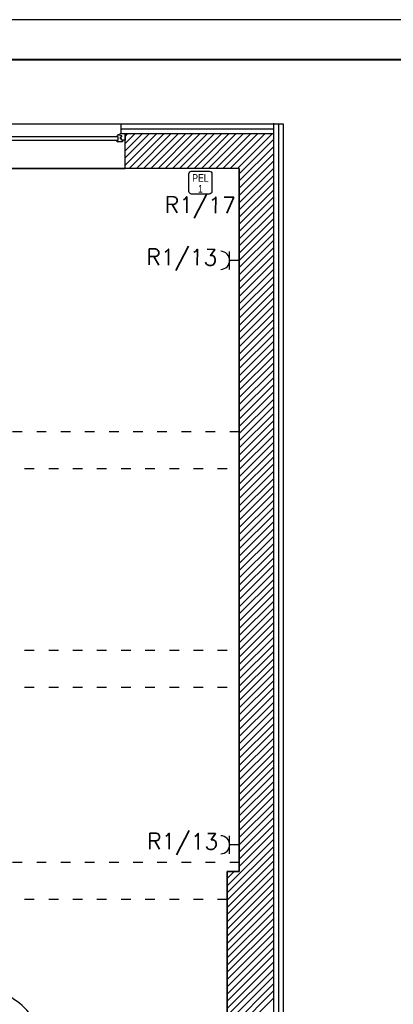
# Model space of a CAD drawing. Header units: millimetres. Extents: x 22250 to 51280, y -5012 to 7692.
# Tile 14 of 182: x 31665 to 32130, y -1024 to 202. Entities that reach past the tile are written whole.
import ezdxf
from ezdxf.enums import TextEntityAlignment as Align

# ---------------------------------------------------------------- set-up
doc = ezdxf.new("R2010")
doc.units = ezdxf.units.MM
doc.linetypes.add('ACAD_ISO03W100', pattern=[30, 12, -18])
for name, color, linetype in [('E_Gniazda', 1, 'Continuous'), ('E_podklad', 252, 'Continuous'), ('IE_gniazda_PEL', 94, 'Continuous')]:
    doc.layers.add(name, color=color, linetype=linetype)
doc.layers.add('E_Obwody', color=3, linetype='Continuous', lineweight=13)
doc.styles.add('ARIAL', font='arial.ttf')
doc.styles.get("Standard").update_dxf_attribs({"font": 'arial.ttf'})
doc.linetypes.add('BATTING', pattern='A,0.0001,-0.1,[134,ltypeshp.shx,S=0.1,R=0,X=-0.1,Y=0],-0.2,[134,ltypeshp.shx,S=0.1,R=180,X=0.1,Y=0],-0.1', length=0.4001)

# ---------------------------------------------------------------- blocks, each defined once
blk = doc.blocks.new('*U965')
blk.add_lwpolyline([(-42, 0), (0, 0), (0, 42), (-42, 42)], close=True)
at = {"lineweight": 40}
blk.add_lwpolyline([(-39, 1), (-1, 1), (-1, 41), (-39, 41)], close=True, dxfattribs=at)
blk = doc.blocks.new('PEL 1')
at = {"lineweight": 25}
blk.add_lwpolyline([(-17.5, 45), (17.5, 45, -0.414214), (22.5, 40), (22.5, 5, -0.414214), (17.5, 0), (-17.5, 0, -0.414214), (-22.5, 5), (-22.5, 40, -0.414214)], format="xyb", close=True, dxfattribs=at)
at = {"style": 'ARIAL', "width": 0.8}
for s, p in [('PEL', (0, 24.1)), ('1', (0, 2.8))]:
    blk.add_text(s, height=15, dxfattribs=at).set_placement(p, align=Align.CENTER)

msp = doc.modelspace()

# ---------------------------------------------------------------- linework, layer by layer
at = {"layer": 'E_Gniazda'}
for p, q in [((31926.5, -109.3), (31926.5, -86.8)), ((31938.6, -98), (31926.5, -98)), ((31926.5, -836.7), (31926.5, -814.2)), ((31938.6, -825.4), (31926.5, -825.4))]:
    msp.add_line(p, q, dxfattribs=at)
for centre in [(31915.3, -98), (31915.3, -825.4)]:
    msp.add_arc(centre, 11.3, 271.3915, 88.6085, dxfattribs=at)
at = {"layer": 'E_podklad', "ltscale": 2}
for p, q in [((31791.6, 71.4), (31573.6, 71.4)), ((31791.6, 59.4), (31791.6, 71.4)), ((31993.6, 71.4), (31791.6, 71.4)), ((31981.6, -727.6), (31981.6, 72.9)), ((31993.6, -1431.6), (31993.6, 71.4)), ((31796.6, 16.4), (31796.6, 59.4)), ((31981.6, 59.4), (31796.6, 59.4)), ((31981.6, -1145.6), (31981.6, 59.4)), ((31938.6, 16.4), (31145.6, 16.4)), ((31568.6, 16.4), (31796.6, 16.4)), ((31938.6, 16.4), (31796.6, 16.4)), ((31938.6, 16.4), (31938.6, -858.6)), ((31938.6, -858.6), (31938.6, 16.4)), ((31938.6, -858.6), (31923.6, -858.6)), ((31923.6, -858.6), (31923.6, -1117.6)), ((31923.6, -1117.6), (31923.6, -858.6)), ((31923.6, -858.6), (31938.6, -858.6))]:
    msp.add_line(p, q, dxfattribs=at)
at = {"layer": 'E_podklad', "linetype": 'BATTING', "ltscale": 14}
for p, q in [((31981.6, 65.4), (31791.6, 65.4)), ((31987.6, -1425.6), (31987.6, 71.4))]:
    msp.add_line(p, q, dxfattribs=at)
at = {"layer": 'E_podklad'}
for p, q in [((31787.9, 55.7), (31786.2, 55.7)), ((31786.3, 50.3), (31786.3, 51.4)), ((31786.3, 51.4), (31787.9, 51.4)), ((31793.4, 49.5), (31787.6, 49.5)), ((31787.9, 51.4), (31787.9, 55.7)), ((31788.5, 57.8), (31788.6, 58.4)), ((31789.4, 57.8), (31788.5, 57.8)), ((31789.9, 59.4), (31789.4, 57.8)), ((31792.4, 57), (31789.4, 57.8)), ((31796.6, 59.4), (31789.9, 59.4)), ((31791, 53.3), (31791, 55.6)), ((31791, 55.6), (31792.4, 55.6)), ((31792, 53.3), (31791, 53.3)), ((31792, 51.4), (31792, 53.3)), ((31793.4, 51.4), (31792, 51.4)), ((31792.4, 55.6), (31792.4, 57)), ((31796.6, 51.4), (31793.4, 51.4)), ((31793.4, 51.4), (31793.4, 49.5)), ((31796.6, 59.4), (31796.6, 51.4)), ((31796.6, 59.4), (31796.6, 51.4))]:
    msp.add_line(p, q, dxfattribs=at)
at = {"layer": 'E_podklad', "linetype": 'Continuous'}
for p, q in [((31796.6, 56.3), (31799.7, 59.4)), ((31796.6, 47.3), (31808.7, 59.4)), ((31796.6, 38.4), (31817.6, 59.4)), ((31796.6, 29.4), (31826.6, 59.4)), ((31796.6, 20.4), (31835.6, 59.4)), ((31801.6, 16.4), (31844.6, 59.4)), ((31810.6, 16.4), (31853.6, 59.4)), ((31819.5, 16.4), (31862.5, 59.4)), ((31828.5, 16.4), (31871.5, 59.4)), ((31837.5, 16.4), (31880.5, 59.4)), ((31846.5, 16.4), (31889.5, 59.4)), ((31855.5, 16.4), (31898.5, 59.4)), ((31864.4, 16.4), (31907.4, 59.4)), ((31873.4, 16.4), (31916.4, 59.4)), ((31882.4, 16.4), (31925.4, 59.4)), ((31891.4, 16.4), (31934.4, 59.4)), ((31900.4, 16.4), (31943.4, 59.4)), ((31909.4, 16.4), (31952.4, 59.4)), ((31918.3, 16.4), (31961.3, 59.4)), ((31927.3, 16.4), (31970.3, 59.4)), ((31936.3, 16.4), (31979.3, 59.4)), ((31938.6, 9.7), (31981.6, 52.7)), ((31938.6, 0.8), (31981.6, 43.8)), ((31938.6, -8.2), (31981.6, 34.8)), ((31938.6, -17.2), (31981.6, 25.8)), ((31938.6, -26.2), (31981.6, 16.8)), ((31938.6, -35.2), (31981.6, 7.8)), ((31938.6, -44.1), (31981.6, -1.1)), ((31938.6, -53.1), (31981.6, -10.1)), ((31938.6, -62.1), (31981.6, -19.1)), ((31938.6, -71.1), (31981.6, -28.1)), ((31938.6, -80.1), (31981.6, -37.1)), ((31938.6, -89), (31981.6, -46)), ((31938.6, -98), (31981.6, -55)), ((31938.6, -107), (31981.6, -64)), ((31938.6, -116), (31981.6, -73)), ((31938.6, -125), (31981.6, -82)), ((31938.6, -134), (31981.6, -91)), ((31938.6, -142.9), (31981.6, -99.9)), ((31938.6, -151.9), (31981.6, -108.9)), ((31938.6, -160.9), (31981.6, -117.9)), ((31938.6, -169.9), (31981.6, -126.9)), ((31938.6, -178.9), (31981.6, -135.9)), ((31938.6, -187.8), (31981.6, -144.8)), ((31938.6, -196.8), (31981.6, -153.8)), ((31938.6, -205.8), (31981.6, -162.8)), ((31938.6, -214.8), (31981.6, -171.8)), ((31938.6, -223.8), (31981.6, -180.8)), ((31938.6, -232.7), (31981.6, -189.7)), ((31938.6, -241.7), (31981.6, -198.7)), ((31938.6, -250.7), (31981.6, -207.7)), ((31938.6, -259.7), (31981.6, -216.7)), ((31938.6, -268.7), (31981.6, -225.7)), ((31938.6, -277.6), (31981.6, -234.6)), ((31938.6, -286.6), (31981.6, -243.6)), ((31938.6, -295.6), (31981.6, -252.6)), ((31938.6, -304.6), (31981.6, -261.6)), ((31938.6, -313.6), (31981.6, -270.6)), ((31938.6, -322.5), (31981.6, -279.5)), ((31938.6, -331.5), (31981.6, -288.5)), ((31938.6, -340.5), (31981.6, -297.5)), ((31938.6, -349.5), (31981.6, -306.5)), ((31938.6, -358.5), (31981.6, -315.5)), ((31938.6, -367.4), (31981.6, -324.4)), ((31938.6, -376.4), (31981.6, -333.4)), ((31938.6, -385.4), (31981.6, -342.4)), ((31938.6, -394.4), (31981.6, -351.4)), ((31938.6, -403.4), (31981.6, -360.4)), ((31938.6, -412.3), (31981.6, -369.3)), ((31938.6, -421.3), (31981.6, -378.3)), ((31938.6, -430.3), (31981.6, -387.3)), ((31938.6, -439.3), (31981.6, -396.3)), ((31938.6, -448.3), (31981.6, -405.3)), ((31938.6, -457.2), (31981.6, -414.2)), ((31938.6, -466.2), (31981.6, -423.2)), ((31938.6, -475.2), (31981.6, -432.2)), ((31938.6, -484.2), (31981.6, -441.2)), ((31938.6, -493.2), (31981.6, -450.2)), ((31938.6, -502.1), (31981.6, -459.1)), ((31938.6, -511.1), (31981.6, -468.1)), ((31938.6, -520.1), (31981.6, -477.1)), ((31938.6, -529.1), (31981.6, -486.1)), ((31938.6, -538.1), (31981.6, -495.1)), ((31938.6, -547), (31981.6, -504)), ((31938.6, -556), (31981.6, -513)), ((31938.6, -565), (31981.6, -522)), ((31938.6, -574), (31981.6, -531)), ((31938.6, -583), (31981.6, -540)), ((31938.6, -591.9), (31981.6, -548.9)), ((31938.6, -600.9), (31981.6, -557.9)), ((31938.6, -609.9), (31981.6, -566.9)), ((31938.6, -618.9), (31981.6, -575.9)), ((31938.6, -627.9), (31981.6, -584.9)), ((31938.6, -636.8), (31981.6, -593.8)), ((31938.6, -645.8), (31981.6, -602.8)), ((31938.6, -654.8), (31981.6, -611.8)), ((31938.6, -663.8), (31981.6, -620.8)), ((31938.6, -672.8), (31981.6, -629.8)), ((31938.6, -681.7), (31981.6, -638.7)), ((31938.6, -690.7), (31981.6, -647.7)), ((31938.6, -699.7), (31981.6, -656.7)), ((31938.6, -708.7), (31981.6, -665.7)), ((31938.6, -717.7), (31981.6, -674.7)), ((31938.6, -726.6), (31981.6, -683.6)), ((31938.6, -735.6), (31981.6, -692.6)), ((31938.6, -744.6), (31981.6, -701.6)), ((31938.6, -753.6), (31981.6, -710.6)), ((31938.6, -762.6), (31981.6, -719.6)), ((31938.6, -771.5), (31981.6, -728.5)), ((31938.6, -780.5), (31981.6, -737.5)), ((31938.6, -789.5), (31981.6, -746.5)), ((31938.6, -798.5), (31981.6, -755.5)), ((31938.6, -807.5), (31981.6, -764.5)), ((31938.6, -816.4), (31981.6, -773.4)), ((31938.6, -825.4), (31981.6, -782.4)), ((31938.6, -834.4), (31981.6, -791.4)), ((31938.6, -843.4), (31981.6, -800.4)), ((31923.6, -876.4), (31981.6, -818.4)), ((31938.6, -852.4), (31981.6, -809.4)), ((31923.6, -885.3), (31981.6, -827.3)), ((31923.6, -894.3), (31981.6, -836.3)), ((31923.6, -903.3), (31981.6, -845.3)), ((31923.6, -912.3), (31981.6, -854.3)), ((31923.6, -867.4), (31932.4, -858.6)), ((31923.6, -921.3), (31981.6, -863.3)), ((31923.6, -930.2), (31981.6, -872.2)), ((31923.6, -939.2), (31981.6, -881.2)), ((31923.6, -948.2), (31981.6, -890.2)), ((31923.6, -957.2), (31981.6, -899.2)), ((31923.6, -966.2), (31981.6, -908.2)), ((31923.6, -975.1), (31981.6, -917.1)), ((31923.6, -984.1), (31981.6, -926.1)), ((31923.6, -993.1), (31981.6, -935.1)), ((31923.6, -1002.1), (31981.6, -944.1)), ((31923.6, -1011.1), (31981.6, -953.1)), ((31923.6, -1020), (31981.6, -962)), ((31923.6, -1029), (31981.6, -971)), ((31923.6, -1038), (31981.6, -980)), ((31923.6, -1047), (31981.6, -989)), ((31923.6, -1056), (31981.6, -998)), ((31923.6, -1064.9), (31981.6, -1006.9)), ((31923.6, -1073.9), (31981.6, -1015.9))]:
    msp.add_line(p, q, dxfattribs=at)
at = {"layer": 'E_podklad', "linetype": 'ACAD_ISO03W100'}
for p, q in [((31938.6, -311.6), (31145.6, -311.6)), ((31923.6, -357.6), (31145.6, -357.6)), ((31923.6, -583.6), (31145.6, -583.6)), ((31923.6, -629.6), (31145.6, -629.6)), ((31938.6, -847.6), (31145.6, -847.6)), ((31923.6, -893.6), (31145.6, -893.6))]:
    msp.add_line(p, q, dxfattribs=at)
at = {"layer": 'E_podklad'}
msp.add_lwpolyline([(31787.9, 55.7), (31577.4, 55.7), (31577.4, 51.4), (31787.9, 51.4)], close=True, dxfattribs=at)
for centre, radius, start, end in [((31788.8, 55.9), 2.51, 93.1895, 183.1895), ((31787.7, 51), 1.5, 204.3146, 266.6447), ((31614.8, -1085.3), 80.5, 359.9989, 90.3548)]:
    msp.add_arc(centre, radius, start, end, dxfattribs=at)

# ---------------------------------------------------------------- block references
at = {"xscale": 50, "yscale": 50, "zscale": 50}
msp.add_blockref('*U965', (32860.4, -1898.5), dxfattribs=at)
at = {"layer": 'IE_gniazda_PEL', "xscale": 0.6336881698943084, "yscale": 0.6336881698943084, "zscale": 0.6336881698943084}
msp.add_blockref('PEL 1', (31890.2, -15.5), dxfattribs=at)

# ---------------------------------------------------------------- texts
at = {"layer": 'E_Obwody', "linetype": 'Continuous', "lineweight": 20, "char_height": 20, "width": 38.22, "attachment_point": 1, "rotation": 359.5659}
for s, insert in [('{\\Fsimplex,bigfont|c0;R1/17}', (31845.9, -18.7)), ('{\\Fsimplex,bigfont|c0;R1/13}', (31823.1, -83.7)), ('{\\Fsimplex,bigfont|c0;R1/13}', (31824, -810.8))]:
    msp.add_mtext(s, dxfattribs=dict(at, insert=insert))

doc.saveas('drawing.dxf')
